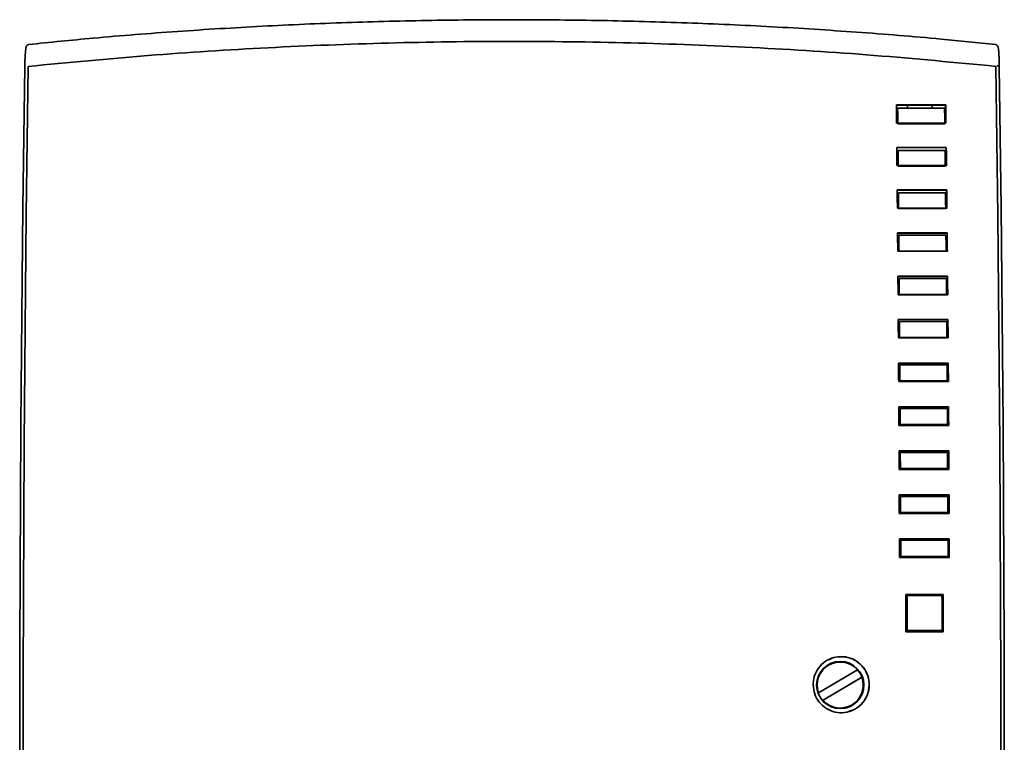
# Model space of a CAD drawing. Header units: millimetres. Extents: x 106 to 304, y 48 to 240.
# Tile 10 of 13: x 107 to 144, y 208 to 236. Entities that reach past the tile are written whole.
import ezdxf

# ---------------------------------------------------------------- set-up
doc = ezdxf.new("R2010")
doc.units = ezdxf.units.MM

msp = doc.modelspace()

# ---------------------------------------------------------------- linework, layer by layer
at = {"color": 7, "linetype": 'Continuous', "lineweight": 35}
for p, q in [((142.238, 232.568), (140.369, 232.568)), ((142.232, 232.558), (140.369, 232.558)), ((140.417, 232.442), (140.372, 232.322)), ((140.417, 232.442), (142.193, 232.442)), ((140.788, 232.442), (140.788, 232.558)), ((141.72, 232.558), (141.72, 232.442)), ((142.238, 232.568), (142.232, 232.558)), ((140.376, 231.88), (142.246, 231.88)), ((142.2, 231.85), (140.423, 231.85)), ((142.257, 230.961), (140.386, 230.961)), ((142.251, 230.952), (140.386, 230.952)), ((142.257, 230.961), (142.251, 230.952)), ((140.433, 230.846), (140.388, 230.731)), ((140.433, 230.846), (142.211, 230.846)), ((140.392, 230.271), (142.265, 230.271)), ((142.218, 230.252), (140.439, 230.252)), ((142.274, 229.349), (140.401, 229.349)), ((142.268, 229.34), (140.401, 229.34)), ((140.449, 229.244), (140.403, 229.134)), ((140.449, 229.244), (142.229, 229.244)), ((142.274, 229.349), (142.268, 229.34)), ((140.407, 228.656), (142.281, 228.656)), ((142.235, 228.648), (140.454, 228.648)), ((142.29, 227.732), (140.415, 227.732)), ((142.284, 227.723), (140.415, 227.723)), ((140.463, 227.636), (140.417, 227.531)), ((140.463, 227.636), (142.244, 227.636)), ((142.29, 227.732), (142.284, 227.723)), ((140.421, 227.037), (142.297, 227.037)), ((140.468, 227.038), (140.467, 227.037)), ((142.25, 227.038), (140.468, 227.038)), ((142.25, 227.038), (142.25, 227.037)), ((142.305, 226.086), (140.428, 226.086)), ((142.299, 226.079), (140.428, 226.079)), ((142.305, 226.086), (142.299, 226.079)), ((140.476, 226), (140.43, 225.899)), ((140.476, 226), (142.259, 226)), ((140.434, 225.389), (142.311, 225.389)), ((140.481, 225.399), (140.476, 225.389)), ((142.264, 225.399), (140.481, 225.399)), ((142.264, 225.399), (142.259, 225.389)), ((142.319, 224.459), (140.44, 224.459)), ((142.313, 224.452), (140.44, 224.452)), ((140.488, 224.381), (140.442, 224.285)), ((140.488, 224.381), (142.273, 224.381)), ((142.319, 224.459), (142.313, 224.452)), ((140.445, 223.761), (142.325, 223.761)), ((140.492, 223.778), (140.483, 223.761)), ((142.277, 223.778), (140.492, 223.778)), ((142.277, 223.778), (142.268, 223.761)), ((142.332, 222.805), (140.452, 222.805)), ((142.326, 222.799), (140.452, 222.799)), ((140.499, 222.734), (140.453, 222.643)), ((140.499, 222.734), (142.285, 222.734)), ((142.332, 222.805), (142.326, 222.799)), ((140.456, 222.105), (142.337, 222.105)), ((140.503, 222.13), (140.49, 222.105)), ((142.289, 222.13), (140.503, 222.13)), ((142.289, 222.13), (142.275, 222.105)), ((142.343, 221.147), (140.462, 221.147)), ((142.337, 221.141), (140.462, 221.141)), ((140.509, 221.083), (140.462, 220.997)), ((140.509, 221.083), (142.296, 221.083)), ((142.343, 221.147), (142.337, 221.141)), ((140.465, 220.446), (142.347, 220.446)), ((140.512, 220.477), (140.495, 220.446)), ((142.3, 220.477), (140.512, 220.477)), ((142.3, 220.477), (142.281, 220.446)), ((142.353, 219.486), (140.47, 219.486)), ((142.347, 219.481), (140.47, 219.481)), ((140.518, 219.427), (140.471, 219.347)), ((140.518, 219.427), (142.306, 219.427)), ((142.353, 219.486), (142.347, 219.481)), ((140.474, 218.783), (142.357, 218.783)), ((140.521, 218.82), (140.499, 218.783)), ((142.31, 218.82), (140.521, 218.82)), ((142.362, 217.821), (140.478, 217.821)), ((142.356, 217.817), (140.478, 217.817)), ((140.525, 217.767), (140.479, 217.692)), ((140.525, 217.767), (142.315, 217.767)), ((142.362, 217.821), (142.356, 217.817)), ((140.481, 217.117), (142.365, 217.117)), ((140.528, 217.159), (140.501, 217.117)), ((142.318, 217.159), (140.528, 217.159)), ((142.369, 216.155), (140.485, 216.155)), ((142.363, 216.151), (140.485, 216.151)), ((140.532, 216.105), (140.485, 216.035)), ((140.532, 216.105), (142.322, 216.105)), ((142.369, 216.155), (142.363, 216.151)), ((142.365, 215.744), (142.324, 215.744)), ((140.487, 215.45), (142.372, 215.45)), ((140.534, 215.495), (140.503, 215.45)), ((142.325, 215.495), (140.534, 215.495)), ((142.141, 214.062), (140.727, 214.062)), ((142.135, 214.059), (140.727, 214.059)), ((140.774, 214.016), (140.727, 213.954)), ((140.774, 214.016), (142.094, 214.016)), ((142.141, 214.062), (142.135, 214.059)), ((140.731, 212.65), (142.145, 212.65)), ((140.778, 212.699), (140.737, 212.65)), ((142.098, 212.699), (140.778, 212.699)), ((142.098, 212.699), (142.054, 212.65)), ((137.429, 210.34), (138.897, 211.212)), ((137.874, 211.419), (137.857, 211.411)), ((137.579, 210.05), (139.047, 210.922)), ((139.066, 210.929), (137.596, 210.056)), ((139.047, 210.922), (139.066, 210.929)), ((137.412, 210.333), (137.429, 210.34)), ((137.596, 210.056), (137.579, 210.05)), ((138.495, 209.799), (138.513, 209.805))]:
    msp.add_line(p, q, dxfattribs=at)
at = {"color": 7, "linetype": 'Continuous', "lineweight": 35, "flags": 128}
for points in [[(107.424, 178.977), (107.385, 181.627), (107.351, 184.307), (107.32, 187.016), (107.293, 189.75), (107.269, 192.504), (107.25, 195.277), (107.235, 198.064), (107.224, 200.863), (107.217, 203.668), (107.214, 206.478), (107.216, 209.288), (107.221, 212.095), (107.231, 214.896), (107.244, 217.686), (107.262, 220.462), (107.284, 223.221), (107.309, 225.959), (107.339, 228.674), (107.372, 231.361), (107.41, 234.018)], [(107.537, 234.022), (107.498, 231.231), (107.464, 228.407), (107.433, 225.553), (107.407, 222.673), (107.386, 219.772), (107.368, 216.852), (107.356, 213.918), (107.347, 210.975), (107.344, 208.026), (107.344, 205.075), (107.349, 202.126), (107.359, 199.184), (107.373, 196.253), (107.392, 193.336), (107.415, 190.438), (107.442, 187.562), (107.473, 184.713)], [(144.134, 234.022), (144.172, 231.217), (144.206, 228.378), (144.235, 225.509), (144.26, 222.614), (144.281, 219.697), (144.298, 216.762), (144.31, 213.813), (144.318, 210.854), (144.322, 207.889), (144.321, 204.923), (144.316, 201.96), (144.306, 199.003), (144.292, 196.058), (144.274, 193.127), (144.251, 190.215)], [(144.174, 234.048), (144.192, 234.048), (144.209, 234.046), (144.225, 234.043), (144.238, 234.039), (144.249, 234.035), (144.257, 234.03), (144.261, 234.024), (144.262, 234.018)], [(144.262, 234.018), (144.298, 231.361), (144.33, 228.674), (144.359, 225.959), (144.384, 223.221), (144.405, 220.462), (144.422, 217.686), (144.435, 214.896), (144.445, 212.095), (144.45, 209.288), (144.451, 206.478), (144.448, 203.668), (144.442, 200.863), (144.431, 198.064), (144.416, 195.277), (144.398, 192.504), (144.375, 189.75), (144.349, 187.016), (144.319, 184.307), (144.285, 181.627), (144.248, 178.977)], [(140.369, 232.568), (140.37, 232.482), (140.371, 232.396), (140.372, 232.31), (140.373, 232.224), (140.374, 232.138), (140.374, 232.052), (140.375, 231.966), (140.376, 231.88)], [(140.423, 231.85), (140.423, 231.924), (140.422, 231.998), (140.421, 232.072), (140.42, 232.146), (140.419, 232.22), (140.419, 232.294), (140.418, 232.368), (140.417, 232.442)], [(142.2, 231.85), (142.199, 231.924), (142.198, 231.998), (142.197, 232.072), (142.197, 232.146), (142.196, 232.22), (142.195, 232.294), (142.194, 232.368), (142.193, 232.442)], [(142.24, 231.87), (142.239, 231.956), (142.238, 232.042), (142.237, 232.128), (142.236, 232.214), (142.235, 232.3), (142.234, 232.386), (142.233, 232.472), (142.232, 232.558)], [(142.246, 231.88), (142.245, 231.966), (142.244, 232.052), (142.243, 232.138), (142.242, 232.224), (142.241, 232.31), (142.24, 232.396), (142.239, 232.482), (142.238, 232.568)], [(140.386, 230.961), (140.386, 230.875), (140.387, 230.789), (140.388, 230.703), (140.389, 230.616), (140.39, 230.53), (140.391, 230.444), (140.391, 230.357), (140.392, 230.271)], [(142.259, 230.262), (142.258, 230.348), (142.257, 230.435), (142.256, 230.521), (142.255, 230.607), (142.254, 230.693), (142.253, 230.78), (142.252, 230.866), (142.251, 230.952)], [(142.265, 230.271), (142.264, 230.357), (142.263, 230.444), (142.262, 230.53), (142.261, 230.616), (142.26, 230.703), (142.259, 230.789), (142.258, 230.875), (142.257, 230.961)], [(140.439, 230.252), (140.438, 230.326), (140.438, 230.401), (140.437, 230.475), (140.436, 230.549), (140.436, 230.623), (140.435, 230.698), (140.434, 230.772), (140.433, 230.846)], [(142.218, 230.252), (142.217, 230.326), (142.216, 230.401), (142.216, 230.475), (142.215, 230.549), (142.214, 230.623), (142.213, 230.698), (142.212, 230.772), (142.211, 230.846)], [(140.401, 229.349), (140.402, 229.263), (140.402, 229.176), (140.403, 229.09), (140.404, 229.003), (140.405, 228.916), (140.406, 228.83), (140.406, 228.743), (140.407, 228.656)], [(140.454, 228.648), (140.453, 228.722), (140.453, 228.797), (140.452, 228.871), (140.451, 228.946), (140.451, 229.021), (140.45, 229.095), (140.449, 229.17), (140.449, 229.244)], [(142.235, 228.648), (142.234, 228.722), (142.233, 228.797), (142.232, 228.871), (142.232, 228.946), (142.231, 229.021), (142.23, 229.095), (142.229, 229.17), (142.229, 229.244)], [(142.275, 228.648), (142.274, 228.735), (142.274, 228.821), (142.273, 228.908), (142.272, 228.994), (142.271, 229.081), (142.27, 229.167), (142.269, 229.254), (142.268, 229.34)], [(142.281, 228.656), (142.28, 228.743), (142.28, 228.83), (142.279, 228.916), (142.278, 229.003), (142.277, 229.09), (142.276, 229.176), (142.275, 229.263), (142.274, 229.349)], [(140.415, 227.732), (140.416, 227.645), (140.417, 227.558), (140.417, 227.471), (140.418, 227.384), (140.419, 227.298), (140.419, 227.211), (140.42, 227.124), (140.421, 227.037)], [(140.468, 227.038), (140.467, 227.112), (140.467, 227.187), (140.466, 227.262), (140.465, 227.337), (140.465, 227.412), (140.464, 227.487), (140.463, 227.561), (140.463, 227.636)], [(142.25, 227.038), (142.249, 227.112), (142.249, 227.187), (142.248, 227.262), (142.247, 227.337), (142.247, 227.412), (142.246, 227.487), (142.245, 227.561), (142.244, 227.636)], [(142.291, 227.029), (142.29, 227.116), (142.289, 227.203), (142.289, 227.29), (142.288, 227.376), (142.287, 227.463), (142.286, 227.55), (142.285, 227.637), (142.284, 227.723)], [(142.297, 227.037), (142.296, 227.124), (142.295, 227.211), (142.295, 227.298), (142.294, 227.384), (142.293, 227.471), (142.292, 227.558), (142.291, 227.645), (142.29, 227.732)], [(140.428, 226.086), (140.429, 225.999), (140.43, 225.912), (140.43, 225.825), (140.431, 225.738), (140.432, 225.651), (140.432, 225.564), (140.433, 225.477), (140.434, 225.389)], [(142.305, 225.382), (142.305, 225.469), (142.304, 225.556), (142.303, 225.643), (142.302, 225.731), (142.302, 225.818), (142.301, 225.905), (142.3, 225.992), (142.299, 226.079)], [(142.311, 225.389), (142.311, 225.477), (142.31, 225.564), (142.309, 225.651), (142.309, 225.738), (142.308, 225.825), (142.307, 225.912), (142.306, 225.999), (142.305, 226.086)], [(140.481, 225.399), (140.48, 225.474), (140.479, 225.549), (140.479, 225.624), (140.478, 225.699), (140.478, 225.775), (140.477, 225.85), (140.477, 225.925), (140.476, 226)], [(142.264, 225.399), (142.264, 225.474), (142.263, 225.549), (142.263, 225.624), (142.262, 225.699), (142.261, 225.775), (142.261, 225.85), (142.26, 225.925), (142.259, 226)], [(140.44, 224.459), (140.441, 224.372), (140.442, 224.285), (140.442, 224.198), (140.443, 224.11), (140.443, 224.023), (140.444, 223.936), (140.445, 223.848), (140.445, 223.761)], [(140.492, 223.778), (140.492, 223.854), (140.491, 223.929), (140.491, 224.004), (140.49, 224.08), (140.49, 224.155), (140.489, 224.23), (140.488, 224.306), (140.488, 224.381)], [(142.277, 223.778), (142.277, 223.854), (142.276, 223.929), (142.276, 224.004), (142.275, 224.08), (142.275, 224.155), (142.274, 224.23), (142.273, 224.306), (142.273, 224.381)], [(142.319, 223.754), (142.318, 223.842), (142.317, 223.929), (142.317, 224.016), (142.316, 224.103), (142.315, 224.191), (142.314, 224.278), (142.314, 224.365), (142.313, 224.452)], [(142.325, 223.761), (142.324, 223.848), (142.323, 223.936), (142.323, 224.023), (142.322, 224.11), (142.321, 224.198), (142.32, 224.285), (142.32, 224.372), (142.319, 224.459)], [(140.452, 222.805), (140.452, 222.718), (140.453, 222.63), (140.453, 222.543), (140.454, 222.455), (140.454, 222.368), (140.455, 222.28), (140.455, 222.193), (140.456, 222.105)], [(140.503, 222.13), (140.502, 222.205), (140.502, 222.281), (140.501, 222.356), (140.501, 222.432), (140.5, 222.508), (140.5, 222.583), (140.499, 222.659), (140.499, 222.734)], [(142.289, 222.13), (142.289, 222.205), (142.288, 222.281), (142.288, 222.356), (142.287, 222.432), (142.287, 222.508), (142.286, 222.583), (142.286, 222.659), (142.285, 222.734)], [(142.331, 222.099), (142.33, 222.187), (142.329, 222.274), (142.329, 222.362), (142.328, 222.449), (142.328, 222.537), (142.327, 222.624), (142.326, 222.711), (142.326, 222.799)], [(142.337, 222.105), (142.336, 222.193), (142.335, 222.28), (142.335, 222.368), (142.334, 222.455), (142.334, 222.543), (142.333, 222.63), (142.332, 222.718), (142.332, 222.805)], [(140.462, 221.147), (140.462, 221.06), (140.463, 220.972), (140.463, 220.884), (140.463, 220.796), (140.464, 220.709), (140.464, 220.621), (140.465, 220.533), (140.465, 220.446)], [(140.512, 220.477), (140.512, 220.553), (140.511, 220.628), (140.511, 220.704), (140.511, 220.78), (140.51, 220.855), (140.51, 220.931), (140.509, 221.007), (140.509, 221.083)], [(142.3, 220.477), (142.3, 220.553), (142.299, 220.628), (142.299, 220.704), (142.298, 220.78), (142.298, 220.855), (142.297, 220.931), (142.297, 221.007), (142.296, 221.083)], [(142.341, 220.44), (142.341, 220.528), (142.34, 220.616), (142.34, 220.703), (142.339, 220.791), (142.339, 220.879), (142.338, 220.966), (142.338, 221.054), (142.337, 221.141)], [(142.347, 220.446), (142.347, 220.533), (142.346, 220.621), (142.346, 220.709), (142.345, 220.796), (142.345, 220.884), (142.344, 220.972), (142.344, 221.06), (142.343, 221.147)], [(140.47, 219.486), (140.471, 219.398), (140.471, 219.31), (140.472, 219.222), (140.472, 219.134), (140.473, 219.047), (140.473, 218.959), (140.473, 218.871), (140.474, 218.783)], [(140.521, 218.82), (140.52, 218.896), (140.52, 218.972), (140.52, 219.047), (140.519, 219.123), (140.519, 219.199), (140.518, 219.275), (140.518, 219.351), (140.518, 219.427)], [(142.31, 218.82), (142.309, 218.896), (142.309, 218.972), (142.308, 219.047), (142.308, 219.123), (142.308, 219.199), (142.307, 219.275), (142.307, 219.351), (142.306, 219.427)], [(142.351, 218.778), (142.35, 218.866), (142.35, 218.954), (142.349, 219.042), (142.349, 219.13), (142.348, 219.217), (142.348, 219.305), (142.347, 219.393), (142.347, 219.481)], [(142.357, 218.783), (142.356, 218.871), (142.356, 218.959), (142.355, 219.047), (142.355, 219.134), (142.354, 219.222), (142.354, 219.31), (142.353, 219.398), (142.353, 219.486)], [(140.478, 217.821), (140.479, 217.734), (140.479, 217.646), (140.479, 217.558), (140.48, 217.47), (140.48, 217.382), (140.48, 217.294), (140.481, 217.205), (140.481, 217.117)], [(140.528, 217.159), (140.528, 217.235), (140.527, 217.311), (140.527, 217.387), (140.527, 217.463), (140.526, 217.539), (140.526, 217.615), (140.526, 217.691), (140.525, 217.767)], [(142.318, 217.159), (142.317, 217.235), (142.317, 217.311), (142.317, 217.387), (142.316, 217.463), (142.316, 217.539), (142.316, 217.615), (142.315, 217.691), (142.315, 217.767)], [(142.359, 217.113), (142.359, 217.201), (142.358, 217.289), (142.358, 217.377), (142.357, 217.465), (142.357, 217.553), (142.357, 217.641), (142.356, 217.729), (142.356, 217.817)], [(142.365, 217.117), (142.365, 217.205), (142.364, 217.294), (142.364, 217.382), (142.363, 217.47), (142.363, 217.558), (142.363, 217.646), (142.362, 217.734), (142.362, 217.821)], [(140.485, 216.155), (140.485, 216.066), (140.485, 215.978), (140.486, 215.89), (140.486, 215.802), (140.486, 215.714), (140.487, 215.626), (140.487, 215.538), (140.487, 215.45)], [(140.534, 215.495), (140.534, 215.571), (140.534, 215.647), (140.533, 215.723), (140.533, 215.8), (140.533, 215.876), (140.533, 215.952), (140.532, 216.028), (140.532, 216.105)], [(142.325, 215.495), (142.324, 215.571), (142.324, 215.647), (142.324, 215.723), (142.324, 215.8), (142.323, 215.876), (142.323, 215.952), (142.323, 216.028), (142.322, 216.105)], [(142.366, 215.446), (142.366, 215.534), (142.365, 215.622), (142.365, 215.71), (142.365, 215.798), (142.364, 215.887), (142.364, 215.975), (142.364, 216.063), (142.363, 216.151)], [(142.372, 215.45), (142.372, 215.538), (142.371, 215.626), (142.371, 215.714), (142.371, 215.802), (142.37, 215.89), (142.37, 215.978), (142.37, 216.066), (142.369, 216.155)], [(140.727, 214.062), (140.728, 213.885), (140.728, 213.709), (140.729, 213.533), (140.729, 213.356), (140.73, 213.179), (140.73, 213.003), (140.73, 212.826), (140.731, 212.65)], [(140.778, 212.699), (140.777, 212.864), (140.777, 213.029), (140.777, 213.193), (140.776, 213.358), (140.776, 213.522), (140.775, 213.687), (140.775, 213.851), (140.774, 214.016)], [(142.094, 214.016), (142.095, 213.851), (142.095, 213.687), (142.096, 213.522), (142.096, 213.358), (142.097, 213.193), (142.097, 213.029), (142.097, 212.864), (142.098, 212.699)], [(142.139, 212.647), (142.139, 212.824), (142.138, 213), (142.138, 213.177), (142.137, 213.353), (142.137, 213.53), (142.136, 213.706), (142.136, 213.883), (142.135, 214.059)], [(142.145, 212.65), (142.145, 212.826), (142.144, 213.003), (142.144, 213.179), (142.143, 213.356), (142.143, 213.533), (142.142, 213.709), (142.142, 213.885), (142.141, 214.062)], [(138.23, 211.518), (137.978, 211.482), (137.845, 211.431)], [(138.586, 211.444), (138.481, 211.482), (138.23, 211.518)]]:
    msp.add_lwpolyline(points, dxfattribs=at)
at = {"color": 7, "linetype": 'Continuous', "lineweight": 35}
msp.add_circle((138.247, 210.633), 0.893, dxfattribs=at)
for centre, radius, start, end in [((138.247, 210.633), 0.87, 41.6889, 199.7265), ((138.23, 210.626), 0.892, 13.1398, 44.945), ((138.247, 210.633), 0.87, 221.5374, 19.878), ((138.23, 210.626), 0.869, 221.5374, 287.778), ((138.23, 210.626), 0.892, 287.6746, 334.7231)]:
    msp.add_arc(centre, radius, start, end, dxfattribs=at)
for points, knots in [([(144.128, 234.848), (143.44, 234.919), (141.688, 235.1), (138.865, 235.325), (135.662, 235.53), (132.452, 235.676), (129.236, 235.764), (126.017, 235.796), (122.798, 235.771), (119.586, 235.688), (116.381, 235.55), (113.183, 235.352), (110.237, 235.122), (108.359, 234.932), (107.544, 234.85)], [0, 0, 0, 0, 0.056536, 0.144061, 0.231638, 0.319308, 0.40711, 0.495083, 0.583023, 0.670714, 0.758251, 0.845674, 0.933023, 1, 1, 1, 1]), ([(107.537, 234.022), (109.048, 234.167), (112.068, 234.457), (116.614, 234.745), (121.167, 234.925), (125.741, 234.986), (130.328, 234.93), (134.931, 234.752), (139.535, 234.463), (142.601, 234.169), (144.134, 234.022)], [0, 0, 0, 0, 0.124077, 0.248153, 0.372592, 0.497032, 0.622585, 0.748139, 0.874069, 1, 1, 1, 1]), ([(107.544, 234.84), (107.531, 234.837), (107.507, 234.831), (107.483, 234.809), (107.468, 234.787), (107.456, 234.758), (107.446, 234.712), (107.434, 234.615), (107.424, 234.48), (107.419, 234.366), (107.418, 234.326)], [0, 0, 0, 0, 0.044666, 0.086383, 0.131553, 0.19802, 0.342894, 0.591991, 0.858247, 1, 1, 1, 1]), ([(144.262, 234.019), (144.262, 234.027), (144.261, 234.119), (144.256, 234.279), (144.248, 234.48), (144.237, 234.636), (144.224, 234.724), (144.214, 234.768), (144.197, 234.801), (144.168, 234.831), (144.14, 234.838), (144.127, 234.841)], [0, 0, 0, 0, 0.017683, 0.205159, 0.393074, 0.580948, 0.772821, 0.876242, 0.927597, 0.964733, 1, 1, 1, 1]), ([(107.41, 234.018), (107.411, 234.131), (107.413, 234.245), (107.418, 234.325), (107.418, 234.326)], [0, 0, 0, 0, 0.982896, 1, 1, 1, 1]), ([(137.221, 210.647), (137.233, 210.528), (137.257, 210.289), (137.44, 209.972), (137.71, 209.73), (138.046, 209.592), (138.409, 209.573), (138.757, 209.675), (139.052, 209.887), (139.26, 210.184), (139.358, 210.533), (139.334, 210.896), (139.192, 211.23), (138.947, 211.498), (138.627, 211.671), (138.269, 211.728), (137.912, 211.663), (137.597, 211.484), (137.36, 211.21), (137.238, 210.915), (137.226, 210.722), (137.221, 210.647)], [0, 0, 0, 0, 0.053711, 0.107424, 0.161119, 0.214795, 0.26846, 0.322121, 0.375784, 0.429455, 0.483142, 0.536852, 0.590582, 0.644313, 0.69802, 0.751686, 0.80532, 0.858954, 0.91262, 0.966328, 1, 1, 1, 1]), ([(138.584, 209.645), (138.638, 209.659), (138.808, 209.7), (139.046, 209.889), (139.256, 210.181), (139.353, 210.532), (139.33, 210.894), (139.187, 211.228), (138.943, 211.496), (138.622, 211.67), (138.267, 211.721), (137.981, 211.688), (137.847, 211.605), (137.814, 211.585)], [0, 0, 0, 0, 0.0477176, 0.1497887, 0.2518758, 0.3539942, 0.4561555, 0.5583542, 0.6605562, 0.7627116, 0.8647886, 0.9668052, 1, 1, 1, 1])]:
    msp.add_open_spline(points, degree=3, knots=knots, dxfattribs=at)

doc.saveas('drawing.dxf')
